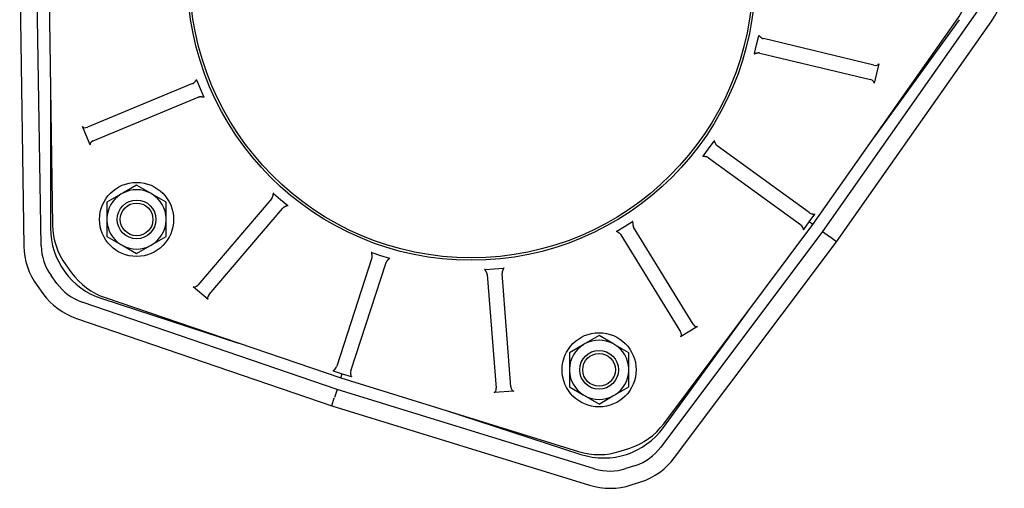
# Model space of a CAD drawing. Header units: millimetres. Extents: x -65 to 4199, y -78 to 1087.
# Tile 10 of 11: x 940 to 1339, y 174 to 364. Entities that reach past the tile are written whole.
import ezdxf

# ---------------------------------------------------------------- set-up
doc = ezdxf.new("R2010")
doc.units = ezdxf.units.MM
doc.layers.add('DETAIL', color=2, linetype='Continuous')

msp = doc.modelspace()

# ---------------------------------------------------------------- linework, layer by layer
at = {"layer": 'DETAIL'}
for p, q in [((940.28, 381.14), (941.98, 271.9)), ((948.98, 272.01), (947.28, 381.14)), ((952.13, 381.14), (953.59, 280.37)), ((1328.16, 367.06), (1265.39, 277.78)), ((1261.47, 280.63), (1319.52, 363.01)), ((1271.06, 273.66), (1333.88, 363.03)), ((1286.69, 316.42), (1320.9, 363.5)), ((1238.67, 353.4), (1239.55, 357.04)), ((1286.18, 345.08), (1241.4, 355.83)), ((1237.8, 349.76), (1238.67, 353.4)), ((1240, 349.99), (1284.78, 339.24)), ((1288.14, 345.63), (1286.28, 337.85)), ((1011.91, 339.12), (1013.34, 335.66)), ((952.76, 337.36), (952.76, 279.16)), ((1010.27, 337.64), (967.73, 320.02)), ((1013.34, 335.66), (1014.78, 332.2)), ((970.02, 314.47), (1012.57, 332.09)), ((968.76, 312.87), (965.7, 320.26)), ((1217.06, 308.26), (1219.26, 311.29)), ((1219.26, 311.29), (1221.46, 314.32)), ((1259.97, 285.43), (1222.71, 312.49)), ((1219.18, 307.64), (1256.44, 280.57)), ((987.61, 296.53), (981.99, 293.28)), ((993.22, 293.28), (987.61, 296.53)), ((981.23, 292.84), (975.61, 289.6)), ((981.99, 293.28), (981.23, 292.84)), ((993.98, 292.84), (993.22, 293.28)), ((999.6, 289.6), (993.98, 292.84)), ((1042.32, 291.14), (1012.41, 256.13)), ((1043.11, 293.21), (1045.95, 290.78)), ((975.61, 289.6), (975.61, 283.11)), ((999.6, 283.11), (999.6, 289.6)), ((1016.98, 252.23), (1046.88, 287.25)), ((1045.95, 290.78), (1048.8, 288.35)), ((975.61, 283.11), (975.61, 282.24)), ((999.6, 282.24), (999.6, 283.11)), ((1259.99, 281.7), (1262.21, 284.76)), ((975.61, 282.24), (975.61, 275.75)), ((999.6, 275.75), (999.6, 282.24)), ((1182.02, 277.86), (1185.22, 279.82)), ((1185.22, 279.82), (1188.41, 281.77)), ((1212.92, 240.35), (1188.86, 279.61)), ((1201.06, 199.96), (1261.47, 280.63)), ((1257.76, 278.64), (1259.99, 281.7)), ((1261.47, 280.63), (1259.99, 281.7)), ((975.61, 275.75), (981.23, 272.51)), ((993.98, 272.51), (999.6, 275.75)), ((1183.75, 276.48), (1207.81, 237.21)), ((1265.39, 277.78), (1199.87, 190.49)), ((1265.39, 277.78), (1268.14, 275.78)), ((1271.06, 273.66), (1268.31, 275.66)), ((981.23, 272.51), (981.99, 272.07)), ((981.99, 272.07), (987.61, 268.83)), ((987.61, 268.83), (993.22, 272.07)), ((993.22, 272.07), (993.98, 272.51)), ((1205.47, 186.29), (1271.06, 273.66)), ((1082.85, 269.28), (1086.41, 268.12)), ((1086.41, 268.12), (1089.97, 266.97)), ((958.93, 264.32), (961.29, 261.08)), ((1082.91, 267.07), (1068.68, 223.27)), ((1074.39, 221.42), (1088.62, 265.22)), ((955.34, 256.76), (952.99, 260)), ((1128.72, 262.38), (1132.45, 262.67)), ((1129.62, 260.36), (1133.24, 214.45)), ((1132.45, 262.67), (1136.18, 262.97)), ((1139.22, 214.93), (1135.6, 260.83)), ((947.33, 255.88), (949.68, 252.65)), ((1016.58, 250.22), (1010.49, 255.42)), ((1068.79, 213.89), (965.53, 249.24)), ((973.49, 250.62), (1028.85, 232.64)), ((974.9, 251.04), (1070.29, 218.51)), ((1201.01, 198.5), (1235.22, 245.58)), ((963.26, 242.61), (1066.62, 207.24)), ((1214.71, 239.35), (1207.89, 235.17)), ((1174.89, 235.67), (1169.27, 232.43)), ((1180.51, 232.43), (1174.89, 235.67)), ((1168.51, 231.99), (1162.9, 228.75)), ((1169.27, 232.43), (1168.51, 231.99)), ((1181.27, 231.99), (1180.51, 232.43)), ((1186.89, 228.75), (1181.27, 231.99)), ((1162.9, 228.75), (1162.9, 222.26)), ((1186.89, 222.26), (1186.89, 228.75)), ((1067.25, 221.42), (1070.85, 220.25)), ((1070.29, 218.51), (1070.85, 220.25)), ((1070.85, 220.25), (1074.45, 219.08)), ((1162.9, 222.26), (1162.9, 221.38)), ((1162.9, 221.38), (1162.9, 214.9)), ((1186.89, 221.38), (1186.89, 222.26)), ((1186.89, 214.9), (1186.89, 221.38)), ((1070.29, 218.51), (1166.57, 188.76)), ((1068.79, 213.89), (1067.74, 210.66)), ((1173.1, 181.79), (1068.79, 213.89)), ((1140.35, 213.23), (1132.38, 212.6)), ((1162.9, 214.9), (1168.51, 211.65)), ((1168.51, 211.65), (1169.27, 211.22)), ((1180.51, 211.22), (1181.27, 211.65)), ((1181.27, 211.65), (1186.89, 214.9)), ((1066.62, 207.24), (1067.67, 210.47)), ((1174.89, 207.97), (1180.51, 211.22)), ((1066.62, 207.24), (1171.04, 175.1)), ((1112.12, 205.58), (1167.47, 187.6)), ((1183.49, 188.88), (1187.3, 190.12)), ((1189.57, 183.13), (1185.76, 181.89)), ((1187.93, 175.23), (1191.73, 176.47))]:
    msp.add_line(p, q, dxfattribs=at)
at = {"layer": 'DETAIL', "flags": 128}
for points in [[(1239.61, 357.27), (1239.6, 357.26), (1239.6, 357.25), (1239.6, 357.24), (1239.6, 357.23), (1239.59, 357.22), (1239.59, 357.21), (1239.59, 357.2), (1239.59, 357.19), (1239.58, 357.18), (1239.58, 357.17), (1239.58, 357.16), (1239.58, 357.15), (1239.57, 357.14), (1239.57, 357.13), (1239.57, 357.12), (1239.57, 357.11), (1239.56, 357.1), (1239.56, 357.09), (1239.56, 357.08), (1239.56, 357.07), (1239.55, 357.07), (1239.55, 357.06), (1239.55, 357.05), (1239.55, 357.04)], [(1239.55, 357.04), (1239.6, 357.02), (1239.65, 356.99), (1239.7, 356.96), (1239.75, 356.92), (1239.81, 356.88), (1239.86, 356.84), (1239.92, 356.79), (1239.98, 356.74), (1240.04, 356.68), (1240.11, 356.62), (1240.18, 356.56), (1240.25, 356.5), (1240.32, 356.44), (1240.4, 356.37), (1240.48, 356.31), (1240.56, 356.25), (1240.65, 356.19), (1240.73, 356.13), (1240.83, 356.07), (1240.93, 356.01), (1241.04, 355.96), (1241.15, 355.91), (1241.27, 355.86), (1241.4, 355.83)], [(1237.8, 349.76), (1237.8, 349.75), (1237.8, 349.74), (1237.79, 349.73), (1237.79, 349.72), (1237.79, 349.71), (1237.79, 349.7), (1237.78, 349.69), (1237.78, 349.68), (1237.78, 349.67), (1237.78, 349.66), (1237.78, 349.65), (1237.77, 349.64), (1237.77, 349.63), (1237.77, 349.62), (1237.77, 349.61), (1237.76, 349.6), (1237.76, 349.59), (1237.76, 349.58), (1237.76, 349.57), (1237.76, 349.56), (1237.75, 349.55), (1237.75, 349.54), (1237.75, 349.53), (1237.75, 349.52)], [(1240, 349.99), (1239.89, 350.02), (1239.78, 350.03), (1239.67, 350.04), (1239.55, 350.04), (1239.44, 350.04), (1239.33, 350.03), (1239.22, 350.02), (1239.11, 350.01), (1239, 349.99), (1238.9, 349.97), (1238.79, 349.95), (1238.7, 349.92), (1238.6, 349.9), (1238.51, 349.88), (1238.42, 349.85), (1238.33, 349.83), (1238.25, 349.81), (1238.17, 349.79), (1238.1, 349.78), (1238.04, 349.76), (1237.97, 349.76), (1237.92, 349.75), (1237.86, 349.75), (1237.8, 349.76)], [(1010.27, 337.64), (1010.37, 337.68), (1010.47, 337.74), (1010.57, 337.8), (1010.66, 337.86), (1010.75, 337.93), (1010.84, 338), (1010.92, 338.07), (1011, 338.15), (1011.08, 338.23), (1011.15, 338.3), (1011.22, 338.38), (1011.28, 338.46), (1011.35, 338.54), (1011.41, 338.61), (1011.47, 338.68), (1011.52, 338.75), (1011.58, 338.81), (1011.63, 338.87), (1011.68, 338.93), (1011.72, 338.98), (1011.77, 339.02), (1011.81, 339.06), (1011.86, 339.09), (1011.91, 339.12)], [(1011.91, 339.12), (1011.91, 339.13), (1011.9, 339.14), (1011.9, 339.15), (1011.9, 339.16), (1011.89, 339.17), (1011.89, 339.18), (1011.88, 339.18), (1011.88, 339.19), (1011.88, 339.2), (1011.87, 339.21), (1011.87, 339.22), (1011.86, 339.23), (1011.86, 339.24), (1011.86, 339.25), (1011.85, 339.26), (1011.85, 339.27), (1011.84, 339.28), (1011.84, 339.29), (1011.84, 339.3), (1011.83, 339.3), (1011.83, 339.31), (1011.83, 339.32), (1011.82, 339.33), (1011.82, 339.34)], [(1014.78, 332.2), (1014.72, 332.19), (1014.66, 332.18), (1014.6, 332.18), (1014.54, 332.18), (1014.48, 332.18), (1014.4, 332.18), (1014.33, 332.19), (1014.25, 332.19), (1014.17, 332.2), (1014.08, 332.21), (1013.99, 332.22), (1013.89, 332.23), (1013.79, 332.24), (1013.7, 332.24), (1013.59, 332.25), (1013.49, 332.25), (1013.39, 332.25), (1013.28, 332.24), (1013.17, 332.24), (1013.05, 332.22), (1012.93, 332.2), (1012.81, 332.18), (1012.69, 332.14), (1012.57, 332.09)], [(1014.87, 331.98), (1014.86, 331.99), (1014.86, 332), (1014.85, 332.01), (1014.85, 332.02), (1014.85, 332.03), (1014.84, 332.04), (1014.84, 332.05), (1014.84, 332.06), (1014.83, 332.07), (1014.83, 332.08), (1014.82, 332.09), (1014.82, 332.1), (1014.82, 332.1), (1014.81, 332.11), (1014.81, 332.12), (1014.81, 332.13), (1014.8, 332.14), (1014.8, 332.15), (1014.79, 332.16), (1014.79, 332.17), (1014.79, 332.18), (1014.78, 332.19), (1014.78, 332.2), (1014.78, 332.2)], [(1221.6, 314.51), (1221.6, 314.5), (1221.59, 314.5), (1221.59, 314.49), (1221.58, 314.48), (1221.57, 314.47), (1221.57, 314.46), (1221.56, 314.45), (1221.56, 314.45), (1221.55, 314.44), (1221.55, 314.43), (1221.54, 314.42), (1221.53, 314.41), (1221.53, 314.41), (1221.52, 314.4), (1221.52, 314.39), (1221.51, 314.38), (1221.5, 314.37), (1221.5, 314.37), (1221.49, 314.36), (1221.49, 314.35), (1221.48, 314.34), (1221.47, 314.34), (1221.47, 314.33), (1221.46, 314.32)], [(1221.46, 314.32), (1221.5, 314.28), (1221.54, 314.23), (1221.58, 314.19), (1221.61, 314.14), (1221.64, 314.08), (1221.68, 314.02), (1221.71, 313.95), (1221.75, 313.88), (1221.78, 313.8), (1221.82, 313.72), (1221.86, 313.64), (1221.91, 313.55), (1221.95, 313.47), (1222, 313.38), (1222.05, 313.29), (1222.1, 313.2), (1222.15, 313.11), (1222.21, 313.02), (1222.28, 312.93), (1222.35, 312.84), (1222.43, 312.75), (1222.51, 312.66), (1222.61, 312.57), (1222.71, 312.49)], [(1217.06, 308.26), (1217.06, 308.25), (1217.05, 308.25), (1217.05, 308.24), (1217.04, 308.23), (1217.03, 308.22), (1217.03, 308.21), (1217.02, 308.21), (1217.02, 308.2), (1217.01, 308.19), (1217.01, 308.18), (1217, 308.17), (1216.99, 308.17), (1216.99, 308.16), (1216.98, 308.15), (1216.98, 308.14), (1216.97, 308.13), (1216.96, 308.13), (1216.96, 308.12), (1216.95, 308.11), (1216.95, 308.1), (1216.94, 308.09), (1216.93, 308.08), (1216.93, 308.08), (1216.92, 308.07)], [(1219.18, 307.64), (1219.09, 307.7), (1218.99, 307.76), (1218.89, 307.81), (1218.79, 307.86), (1218.69, 307.9), (1218.58, 307.93), (1218.47, 307.97), (1218.37, 307.99), (1218.26, 308.02), (1218.16, 308.04), (1218.05, 308.06), (1217.95, 308.07), (1217.86, 308.09), (1217.76, 308.1), (1217.67, 308.11), (1217.58, 308.13), (1217.5, 308.14), (1217.42, 308.15), (1217.35, 308.16), (1217.28, 308.18), (1217.22, 308.19), (1217.17, 308.21), (1217.11, 308.24), (1217.06, 308.26)], [(1042.32, 291.14), (1042.39, 291.23), (1042.45, 291.32), (1042.51, 291.42), (1042.57, 291.52), (1042.62, 291.62), (1042.66, 291.72), (1042.7, 291.82), (1042.74, 291.93), (1042.77, 292.03), (1042.8, 292.13), (1042.83, 292.24), (1042.85, 292.34), (1042.87, 292.43), (1042.89, 292.53), (1042.91, 292.62), (1042.93, 292.7), (1042.95, 292.78), (1042.97, 292.86), (1042.99, 292.93), (1043.01, 292.99), (1043.03, 293.05), (1043.05, 293.11), (1043.08, 293.16), (1043.11, 293.21)], [(1043.11, 293.21), (1043.1, 293.22), (1043.09, 293.22), (1043.09, 293.23), (1043.08, 293.23), (1043.07, 293.24), (1043.06, 293.25), (1043.05, 293.25), (1043.05, 293.26), (1043.04, 293.27), (1043.03, 293.27), (1043.02, 293.28), (1043.02, 293.29), (1043.01, 293.29), (1043, 293.3), (1042.99, 293.3), (1042.99, 293.31), (1042.98, 293.32), (1042.97, 293.32), (1042.96, 293.33), (1042.96, 293.34), (1042.95, 293.34), (1042.94, 293.35), (1042.93, 293.36), (1042.92, 293.36)], [(1048.8, 288.35), (1048.76, 288.31), (1048.71, 288.28), (1048.66, 288.24), (1048.61, 288.21), (1048.55, 288.19), (1048.48, 288.16), (1048.41, 288.13), (1048.34, 288.1), (1048.26, 288.07), (1048.18, 288.04), (1048.09, 288), (1048, 287.97), (1047.91, 287.93), (1047.82, 287.89), (1047.73, 287.85), (1047.64, 287.8), (1047.54, 287.75), (1047.45, 287.7), (1047.36, 287.65), (1047.26, 287.58), (1047.16, 287.51), (1047.06, 287.43), (1046.97, 287.34), (1046.88, 287.25)], [(1048.98, 288.19), (1048.97, 288.2), (1048.97, 288.2), (1048.96, 288.21), (1048.95, 288.22), (1048.94, 288.22), (1048.94, 288.23), (1048.93, 288.24), (1048.92, 288.24), (1048.91, 288.25), (1048.9, 288.26), (1048.9, 288.26), (1048.89, 288.27), (1048.88, 288.28), (1048.87, 288.28), (1048.87, 288.29), (1048.86, 288.3), (1048.85, 288.3), (1048.84, 288.31), (1048.84, 288.32), (1048.83, 288.32), (1048.82, 288.33), (1048.82, 288.33), (1048.81, 288.34), (1048.8, 288.35)], [(1260.86, 284.98), (1260.92, 284.97), (1260.99, 284.95), (1261.06, 284.93), (1261.12, 284.92), (1261.19, 284.9), (1261.26, 284.89), (1261.32, 284.88), (1261.39, 284.87), (1261.45, 284.86), (1261.51, 284.85), (1261.58, 284.84), (1261.64, 284.84), (1261.7, 284.83), (1261.76, 284.82), (1261.81, 284.82), (1261.87, 284.81), (1261.92, 284.8), (1261.97, 284.8), (1262.01, 284.79), (1262.06, 284.79), (1262.1, 284.78), (1262.14, 284.78), (1262.18, 284.77), (1262.21, 284.76)], [(1262.21, 284.76), (1262.22, 284.77), (1262.22, 284.78), (1262.23, 284.79), (1262.23, 284.8), (1262.23, 284.8), (1262.24, 284.81), (1262.24, 284.82), (1262.25, 284.83), (1262.25, 284.83), (1262.25, 284.84), (1262.26, 284.85), (1262.26, 284.86), (1262.27, 284.86), (1262.27, 284.87), (1262.28, 284.88), (1262.28, 284.89), (1262.29, 284.89), (1262.29, 284.9), (1262.3, 284.91), (1262.3, 284.92), (1262.3, 284.92), (1262.31, 284.93), (1262.31, 284.94), (1262.32, 284.94)], [(1188.61, 281.9), (1188.6, 281.89), (1188.6, 281.89), (1188.59, 281.88), (1188.58, 281.88), (1188.57, 281.87), (1188.56, 281.87), (1188.55, 281.86), (1188.54, 281.86), (1188.53, 281.85), (1188.53, 281.85), (1188.52, 281.84), (1188.51, 281.84), (1188.5, 281.83), (1188.49, 281.82), (1188.48, 281.82), (1188.47, 281.81), (1188.47, 281.81), (1188.46, 281.8), (1188.45, 281.8), (1188.44, 281.79), (1188.43, 281.79), (1188.42, 281.78), (1188.42, 281.78), (1188.41, 281.77)], [(1188.41, 281.77), (1188.43, 281.72), (1188.45, 281.67), (1188.46, 281.61), (1188.47, 281.55), (1188.48, 281.48), (1188.49, 281.41), (1188.5, 281.34), (1188.5, 281.26), (1188.51, 281.17), (1188.51, 281.08), (1188.52, 280.99), (1188.52, 280.9), (1188.53, 280.8), (1188.54, 280.7), (1188.55, 280.6), (1188.57, 280.5), (1188.58, 280.4), (1188.6, 280.29), (1188.63, 280.18), (1188.66, 280.07), (1188.7, 279.96), (1188.74, 279.84), (1188.8, 279.72), (1188.86, 279.61)], [(1257.76, 278.64), (1257.75, 278.67), (1257.73, 278.71), (1257.71, 278.74), (1257.69, 278.78), (1257.67, 278.83), (1257.65, 278.87), (1257.63, 278.92), (1257.61, 278.97), (1257.59, 279.02), (1257.56, 279.07), (1257.54, 279.12), (1257.51, 279.17), (1257.49, 279.23), (1257.46, 279.28), (1257.43, 279.34), (1257.4, 279.4), (1257.37, 279.46), (1257.34, 279.51), (1257.31, 279.57), (1257.28, 279.63), (1257.24, 279.69), (1257.21, 279.75), (1257.17, 279.81), (1257.14, 279.86)], [(1182.02, 277.86), (1182.02, 277.86), (1182.01, 277.85), (1182, 277.85), (1181.99, 277.84), (1181.98, 277.84), (1181.97, 277.83), (1181.97, 277.83), (1181.96, 277.82), (1181.95, 277.82), (1181.94, 277.81), (1181.93, 277.8), (1181.92, 277.8), (1181.92, 277.79), (1181.91, 277.79), (1181.9, 277.78), (1181.89, 277.78), (1181.88, 277.77), (1181.87, 277.77), (1181.86, 277.76), (1181.86, 277.76), (1181.85, 277.75), (1181.84, 277.75), (1181.83, 277.74), (1181.82, 277.74)], [(1183.75, 276.48), (1183.68, 276.57), (1183.62, 276.66), (1183.54, 276.74), (1183.47, 276.83), (1183.39, 276.9), (1183.3, 276.98), (1183.22, 277.05), (1183.13, 277.11), (1183.04, 277.18), (1182.95, 277.24), (1182.86, 277.29), (1182.78, 277.35), (1182.69, 277.4), (1182.61, 277.45), (1182.53, 277.49), (1182.45, 277.54), (1182.38, 277.58), (1182.31, 277.62), (1182.25, 277.66), (1182.2, 277.7), (1182.15, 277.74), (1182.1, 277.78), (1182.06, 277.82), (1182.02, 277.86)], [(1257.62, 278.48), (1257.63, 278.49), (1257.64, 278.5), (1257.64, 278.5), (1257.65, 278.51), (1257.65, 278.52), (1257.66, 278.52), (1257.66, 278.53), (1257.67, 278.54), (1257.67, 278.54), (1257.68, 278.55), (1257.69, 278.56), (1257.69, 278.56), (1257.7, 278.57), (1257.7, 278.58), (1257.71, 278.58), (1257.71, 278.59), (1257.72, 278.6), (1257.73, 278.6), (1257.73, 278.61), (1257.74, 278.61), (1257.75, 278.62), (1257.75, 278.63), (1257.76, 278.63), (1257.76, 278.64)], [(1082.85, 269.28), (1082.84, 269.28), (1082.83, 269.29), (1082.82, 269.29), (1082.81, 269.29), (1082.8, 269.3), (1082.79, 269.3), (1082.78, 269.3), (1082.77, 269.3), (1082.76, 269.31), (1082.75, 269.31), (1082.74, 269.31), (1082.73, 269.32), (1082.72, 269.32), (1082.71, 269.32), (1082.71, 269.32), (1082.7, 269.33), (1082.69, 269.33), (1082.68, 269.33), (1082.67, 269.34), (1082.66, 269.34), (1082.65, 269.34), (1082.64, 269.35), (1082.63, 269.35), (1082.62, 269.35)], [(1082.91, 267.07), (1082.94, 267.18), (1082.97, 267.29), (1082.98, 267.4), (1083, 267.51), (1083, 267.62), (1083, 267.73), (1083, 267.85), (1082.99, 267.95), (1082.99, 268.06), (1082.97, 268.17), (1082.96, 268.27), (1082.94, 268.37), (1082.93, 268.47), (1082.91, 268.57), (1082.89, 268.66), (1082.88, 268.74), (1082.86, 268.83), (1082.85, 268.9), (1082.84, 268.98), (1082.84, 269.04), (1082.83, 269.11), (1082.83, 269.17), (1082.84, 269.22), (1082.85, 269.28)], [(1089.97, 266.97), (1089.94, 266.92), (1089.91, 266.87), (1089.88, 266.82), (1089.84, 266.77), (1089.79, 266.72), (1089.75, 266.67), (1089.69, 266.62), (1089.63, 266.56), (1089.57, 266.5), (1089.51, 266.44), (1089.44, 266.38), (1089.38, 266.31), (1089.31, 266.24), (1089.24, 266.17), (1089.17, 266.1), (1089.1, 266.02), (1089.03, 265.94), (1088.97, 265.86), (1088.9, 265.77), (1088.84, 265.67), (1088.77, 265.57), (1088.71, 265.45), (1088.66, 265.34), (1088.62, 265.22)], [(1090.19, 266.89), (1090.18, 266.89), (1090.18, 266.9), (1090.17, 266.9), (1090.16, 266.9), (1090.15, 266.91), (1090.14, 266.91), (1090.13, 266.91), (1090.12, 266.92), (1090.11, 266.92), (1090.1, 266.92), (1090.09, 266.93), (1090.08, 266.93), (1090.07, 266.93), (1090.06, 266.94), (1090.05, 266.94), (1090.04, 266.94), (1090.03, 266.95), (1090.02, 266.95), (1090.01, 266.95), (1090, 266.95), (1090, 266.96), (1089.99, 266.96), (1089.98, 266.96), (1089.97, 266.97)], [(1128.72, 262.38), (1128.71, 262.38), (1128.7, 262.38), (1128.69, 262.38), (1128.68, 262.38), (1128.67, 262.38), (1128.66, 262.38), (1128.65, 262.37), (1128.64, 262.37), (1128.63, 262.37), (1128.62, 262.37), (1128.61, 262.37), (1128.6, 262.37), (1128.59, 262.37), (1128.58, 262.37), (1128.57, 262.37), (1128.56, 262.37), (1128.55, 262.37), (1128.54, 262.36), (1128.53, 262.36), (1128.52, 262.36), (1128.51, 262.36), (1128.5, 262.36), (1128.49, 262.36), (1128.48, 262.36)], [(1129.62, 260.36), (1129.61, 260.47), (1129.59, 260.58), (1129.57, 260.69), (1129.53, 260.8), (1129.5, 260.91), (1129.46, 261.01), (1129.41, 261.11), (1129.36, 261.21), (1129.31, 261.31), (1129.26, 261.4), (1129.21, 261.49), (1129.15, 261.58), (1129.1, 261.66), (1129.05, 261.75), (1129, 261.82), (1128.95, 261.9), (1128.91, 261.97), (1128.87, 262.03), (1128.83, 262.1), (1128.8, 262.16), (1128.77, 262.21), (1128.75, 262.27), (1128.73, 262.32), (1128.72, 262.38)], [(1136.18, 262.97), (1136.18, 262.91), (1136.17, 262.85), (1136.16, 262.8), (1136.14, 262.74), (1136.12, 262.67), (1136.09, 262.61), (1136.06, 262.54), (1136.03, 262.46), (1136, 262.39), (1135.96, 262.3), (1135.92, 262.22), (1135.89, 262.13), (1135.85, 262.04), (1135.81, 261.95), (1135.78, 261.86), (1135.74, 261.76), (1135.71, 261.66), (1135.68, 261.56), (1135.66, 261.45), (1135.63, 261.34), (1135.62, 261.22), (1135.6, 261.09), (1135.6, 260.96), (1135.6, 260.83)], [(1136.42, 262.98), (1136.41, 262.98), (1136.4, 262.98), (1136.39, 262.98), (1136.38, 262.98), (1136.37, 262.98), (1136.36, 262.98), (1136.35, 262.98), (1136.34, 262.98), (1136.33, 262.98), (1136.32, 262.98), (1136.31, 262.98), (1136.3, 262.98), (1136.29, 262.98), (1136.28, 262.97), (1136.27, 262.97), (1136.26, 262.97), (1136.25, 262.97), (1136.24, 262.97), (1136.23, 262.97), (1136.22, 262.97), (1136.21, 262.97), (1136.2, 262.97), (1136.19, 262.97), (1136.18, 262.97)], [(1067.06, 221.5), (1067.07, 221.5), (1067.08, 221.49), (1067.08, 221.49), (1067.09, 221.49), (1067.1, 221.49), (1067.11, 221.48), (1067.12, 221.48), (1067.12, 221.48), (1067.13, 221.47), (1067.14, 221.47), (1067.15, 221.47), (1067.16, 221.46), (1067.16, 221.46), (1067.17, 221.46), (1067.18, 221.45), (1067.19, 221.45), (1067.2, 221.44), (1067.2, 221.44), (1067.21, 221.44), (1067.22, 221.43), (1067.23, 221.43), (1067.23, 221.42), (1067.24, 221.42), (1067.25, 221.42)], [(1067.25, 221.42), (1067.28, 221.44), (1067.3, 221.47), (1067.33, 221.5), (1067.37, 221.53), (1067.4, 221.56), (1067.44, 221.59), (1067.47, 221.63), (1067.51, 221.66), (1067.55, 221.7), (1067.6, 221.74), (1067.64, 221.78), (1067.68, 221.82), (1067.73, 221.86), (1067.77, 221.9), (1067.82, 221.95), (1067.86, 221.99), (1067.91, 222.04), (1067.95, 222.09), (1068, 222.14), (1068.04, 222.18), (1068.09, 222.24), (1068.13, 222.29), (1068.18, 222.34), (1068.22, 222.39)], [(1074.24, 220.44), (1074.24, 220.37), (1074.25, 220.3), (1074.25, 220.23), (1074.26, 220.17), (1074.27, 220.1), (1074.28, 220.03), (1074.29, 219.97), (1074.3, 219.9), (1074.31, 219.84), (1074.32, 219.78), (1074.33, 219.72), (1074.34, 219.66), (1074.35, 219.6), (1074.36, 219.54), (1074.37, 219.49), (1074.38, 219.44), (1074.39, 219.38), (1074.41, 219.33), (1074.41, 219.29), (1074.42, 219.24), (1074.43, 219.2), (1074.44, 219.15), (1074.45, 219.11), (1074.45, 219.08)], [(1074.45, 219.08), (1074.46, 219.08), (1074.47, 219.07), (1074.48, 219.07), (1074.49, 219.07), (1074.49, 219.07), (1074.5, 219.07), (1074.51, 219.07), (1074.52, 219.07), (1074.53, 219.06), (1074.54, 219.06), (1074.55, 219.06), (1074.55, 219.06), (1074.56, 219.06), (1074.57, 219.06), (1074.58, 219.05), (1074.59, 219.05), (1074.6, 219.05), (1074.61, 219.05), (1074.61, 219.04), (1074.62, 219.04), (1074.63, 219.04), (1074.64, 219.04), (1074.65, 219.03), (1074.66, 219.03)], [(1169.27, 211.22), (1169.5, 211.09), (1169.72, 210.96), (1169.95, 210.83), (1170.17, 210.7), (1170.4, 210.57), (1170.62, 210.44), (1170.84, 210.31), (1171.07, 210.18), (1171.3, 210.05), (1171.52, 209.92), (1171.75, 209.79), (1171.98, 209.65), (1172.21, 209.52), (1172.44, 209.39), (1172.68, 209.25), (1172.92, 209.11), (1173.15, 208.98), (1173.39, 208.84), (1173.64, 208.7), (1173.88, 208.56), (1174.13, 208.41), (1174.38, 208.27), (1174.63, 208.12), (1174.89, 207.97)]]:
    msp.add_lwpolyline(points, dxfattribs=at)
at = {"layer": 'DETAIL'}
for centre, radius in [((1123.13, 381.14), 115), ((1123.13, 381.14), 114), ((987.61, 282.68), 15), ((987.61, 282.68), 7.85), ((987.61, 282.68), 6.63), ((1174.89, 221.82), 15), ((1174.89, 221.82), 7.85), ((1174.89, 221.82), 6.63)]:
    msp.add_circle(centre, radius, dxfattribs=at)
for centre, radius, start, end in [((1296.63, 379.14), 28, 324.8317, 0), ((1310.98, 379.14), 28, 324.8937, 0), ((987.61, 282.68), 12, 122.0956, 177.9044), ((987.61, 282.68), 12, 62.0956, 117.9044), ((987.61, 282.68), 12, 2.0956, 57.9044), ((982.76, 279.16), 30, 180, 252), ((981.59, 280.77), 28, 180.8317, 216), ((987.61, 282.68), 12, 182.0956, 237.9044), ((987.61, 282.68), 12, 302.0956, 357.9044), ((969.98, 272.34), 28, 180.8937, 216), ((969.98, 272.34), 21, 180.8937, 216), ((987.61, 282.68), 12, 242.0956, 297.9044), ((983.94, 277.54), 28, 216, 251.1683), ((972.33, 269.1), 21, 216, 251.1063), ((972.33, 269.1), 28, 216, 251.1063), ((1174.89, 221.82), 12, 122.0956, 177.9044), ((1174.89, 221.82), 12, 62.0956, 117.9044), ((1174.89, 221.82), 12, 2.0956, 57.9044), ((1174.89, 221.82), 12, 182.0956, 237.9044), ((1174.89, 221.82), 12, 302.0956, 357.9044), ((1174.89, 221.82), 12, 242.0956, 297.9044), ((1178.64, 216.75), 28, 288, 323.1683), ((1176.74, 216.13), 30, 252, 324), ((1174.84, 215.51), 28, 252.8317, 288), ((1183.08, 203.1), 21, 288, 323.1063), ((1183.08, 203.1), 28, 288, 323.1063), ((1179.27, 201.86), 21, 252.8937, 288), ((1179.27, 201.86), 28, 252.8937, 288)]:
    msp.add_arc(centre, radius, start, end, dxfattribs=at)
for centre, major_axis, start_param, end_param in [((1286.41, 346.05), (1.74, -0.42), 4.712389, 6.283185), ((1284.54, 338.27), (1.74, -0.42), 0, 1.570796), ((967.34, 320.94), (-1.65, -0.68), 0, 1.570796), ((970.41, 313.55), (-1.65, -0.68), 4.712389, 6.283185), ((1260.55, 286.24), (1.44, -1.05), 4.712389, 5.2938), ((1255.85, 279.76), (1.44, -1.05), 0.989385, 1.570796), ((1011.65, 256.78), (-1.16, -1.36), 0, 1.570796), ((1017.74, 251.58), (-1.16, -1.36), 4.712389, 6.283185), ((1213.78, 240.87), (0.93, -1.52), 4.712389, 6.283185), ((1206.95, 236.69), (0.93, -1.52), 0, 1.570796), ((1067.73, 223.58), (-0.55, -1.7), 0.989385, 1.570796), ((1075.34, 221.11), (-0.55, -1.7), 4.712389, 5.2938), ((1132.24, 214.38), (0.14, -1.78), 0, 1.570796), ((1140.21, 215), (0.14, -1.78), 4.712389, 6.283185)]:
    msp.add_ellipse(centre, major_axis=major_axis, ratio=0.560365, start_param=start_param, end_param=end_param, dxfattribs=at)

doc.saveas('drawing.dxf')
